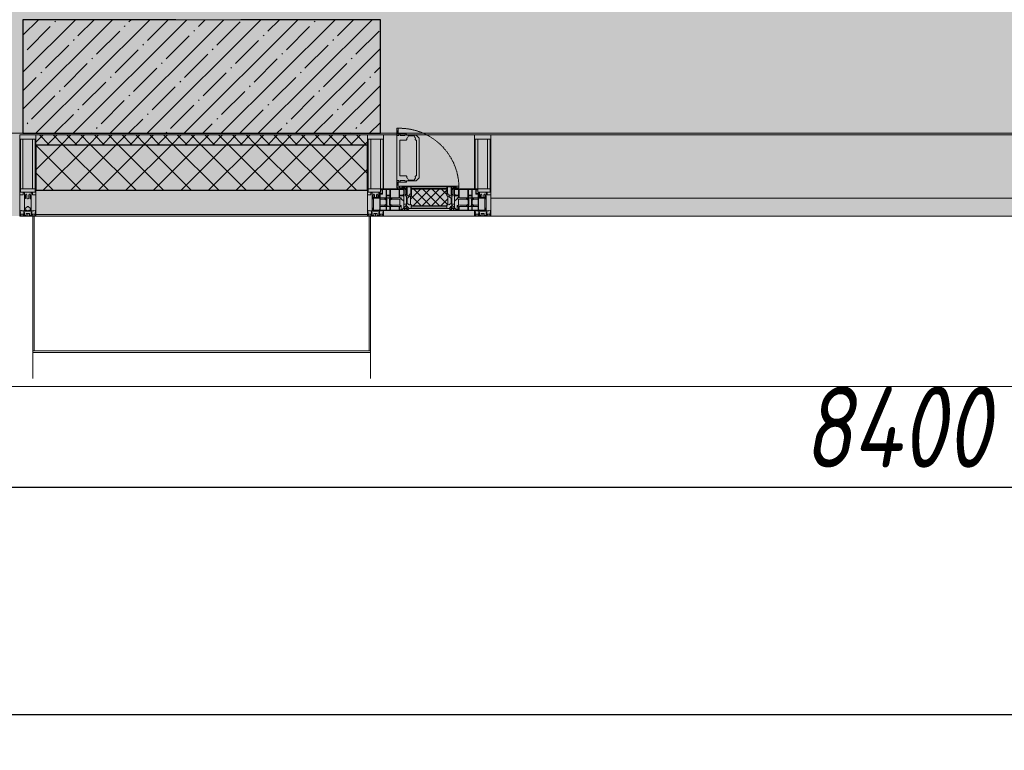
# Model space of a CAD drawing. Header units: millimetres. Extents: x -26894274 to 19789193, y -86687 to 22351.
# Tile 75 of 256: x 54218 to 57248, y -51379 to -49129. Entities that reach past the tile are written whole.
import ezdxf

# ---------------------------------------------------------------- set-up
doc = ezdxf.new("R2010")
doc.units = ezdxf.units.MM
doc.linetypes.add('-D1-02х01', pattern=[3, 2, -1])
doc.layers.get('Defpoints').update_dxf_attribs({"color": 31})
for name, color, linetype, lineweight in [('_0', 7, 'Continuous', 13), ('A-200-M_WALL', 7, 'Continuous', 5), ('A-200-M_WALL_PAT', 7, 'Continuous', 5), ('A-214-M_CURT_WALL', 7, 'Continuous', 5), ('A-215-M_CURT_PANEL', 7, 'Continuous', 5), ('A-230-M_FLOOR', 7, 'Continuous', 5), ('A-280-M_COLUMN', 7, 'Continuous', 5), ('A-314-M_WINDOW', 7, 'Continuous', 5), ('S-280-M_COLUMN', 7, 'Continuous', 5), ('Z-060-M_DETAIL', 7, 'Continuous', 5), ('Ограждение', 7, 'Continuous', 5), ('Оси', 7, 'Continuous', 5), ('Поручни', 7, 'Continuous', 5)]:
    doc.layers.add(name, color=color, linetype=linetype, lineweight=lineweight)
doc.styles.add('fl_iso paper', font='isocpeur.ttf', dxfattribs={"width": 0.8, "oblique": 10})
doc.dimstyles.new('In tre 1_100', dxfattribs={"dimscale": 100, "dimtxt": 2.5, "dimasz": 2, "dimexe": 1, "dimexo": 0.7, "dimgap": 0.6, "dimtad": 1, "dimdec": 0, "dimrnd": 5, "dimzin": 0, "dimdsep": 46, "dimtxsty": 'fl_iso paper', "dimblk": 'ARCHTICK', "dimcen": 0, "dimdle": 1, "dimadec": 0, "dimazin": 0, "dimtfac": 1, "dimtdec": 0, "dimtofl": 0, "dimtmove": 1, "dimatfit": 3, "dimldrblk": 'DOT', "dimfxl": 40, "dimtfillclr": 256, "dimtolj": 1, "dimtzin": 0, "dimarcsym": 1})

# ---------------------------------------------------------------- blocks, each defined once
blk = doc.blocks.new('_ArchTick')
at = {"color": 0, "linetype": 'ByBlock', "lineweight": 9, "const_width": 0.15}
blk.add_lwpolyline([(-0.5, -0.5), (0.5, 0.5)], dxfattribs=at)
blk = doc.blocks.new('*D281')
at = {"layer": 'Defpoints', "color": 0, "transparency": 16777216}
for p in [(73118, -51162.7), (17582.2, -51268.8), (73118, -51268.8)]:
    blk.add_point(p, dxfattribs=at)
at = {"layer": 'Оси', "color": 0, "lineweight": -2, "transparency": 16777216}
for p, q in [((17582.2, -51198.8), (17582.2, -51168.8)), ((73118, -51232.7), (73118, -51368.8)), ((17482.2, -51268.8), (73218, -51268.8))]:
    blk.add_line(p, q, dxfattribs=at)
at = {"layer": 'Оси', "color": 0, "lineweight": -2, "transparency": 16777216, "xscale": 200, "yscale": 200, "zscale": 200, "rotation": 180}
blk.add_blockref('_ArchTick', (17582.2, -51268.8), dxfattribs=at)
at = {"layer": 'Оси', "color": 0, "lineweight": -2, "transparency": 16777216, "xscale": 200, "yscale": 200, "zscale": 200}
blk.add_blockref('_ArchTick', (73118, -51268.8), dxfattribs=at)
at = {"layer": 'Оси', "color": 0, "transparency": 16777216, "insert": (45350.1, -51083.8), "char_height": 250, "attachment_point": 5, "style": 'fl_iso paper'}
blk.add_mtext('\\A1;55535', dxfattribs=at)
blk = doc.blocks.new('_DOT')
at = {"color": 0, "linetype": 'ByBlock'}
blk.add_line((-0.5, 0), (-1, 0), dxfattribs=at)
at = {"color": 0, "linetype": 'ByBlock', "const_width": 0.5}
blk.add_lwpolyline([(-0.25, 0, 1), (0.25, 0, 1)], format="xyb", close=True, dxfattribs=at)
blk = doc.blocks.new('*D285')
at = {"layer": 'Defpoints', "color": 0, "transparency": 16777216}
for p in [(61118, -50568.8), (52718, -51268.8), (61118, -51268.8)]:
    blk.add_point(p, dxfattribs=at)
at = {"layer": 'Оси', "color": 0, "lineweight": -2, "transparency": 16777216}
for p, q in [((52718, -51198.8), (52718, -50468.8)), ((61118, -51198.8), (61118, -50468.8)), ((52618, -50568.8), (61218, -50568.8))]:
    blk.add_line(p, q, dxfattribs=at)
at = {"layer": 'Оси', "color": 0, "lineweight": -2, "transparency": 16777216, "xscale": 200, "yscale": 200, "zscale": 200, "rotation": 180}
blk.add_blockref('_ArchTick', (52718, -50568.8), dxfattribs=at)
at = {"layer": 'Оси', "color": 0, "lineweight": -2, "transparency": 16777216, "xscale": 200, "yscale": 200, "zscale": 200}
blk.add_blockref('_ArchTick', (61118, -50568.8), dxfattribs=at)
at = {"layer": 'Оси', "color": 0, "transparency": 16777216, "insert": (56918, -50383.8), "char_height": 250, "attachment_point": 5, "style": 'fl_iso paper'}
blk.add_mtext('\\A1;8400', dxfattribs=at)
blk = doc.blocks.new('Rectangular Mullion - 50Wx250H-2623690-50_AS_Plan_09')
at = {"layer": 'Z-060-M_DETAIL'}
for p, q in [((-25, 65.2), (-25, 250)), ((-25, 250), (0, 250)), ((25, 250), (0, 250)), ((25, 65.2), (25, 250)), ((-23, 237.3), (0, 237.3)), ((-23, 237.3), (-23, 73.6)), ((-14.9, 84), (-14.9, 237.3)), ((23, 237.3), (0, 237.3)), ((14.9, 84), (14.9, 237.3)), ((23, 237.3), (23, 73.6)), ((-14, 65.2), (-25, 65.2)), ((0, 84), (-23, 84)), ((-0.5, 73.6), (-23, 73.6)), ((-14, 71.3), (-14, 65.2)), ((-10, 71.3), (-14, 71.3)), ((-10, 53), (-10, 71.3)), ((-7, 65.2), (-5.9, 67.3)), ((-7, 65.2), (-7, 54.7)), ((-4.1, 67.3), (-5.9, 67.3)), ((-4.1, 67.3), (-2.9, 65.1)), ((-2.9, 65.1), (-2.9, 54.6)), ((0, 84), (23, 84)), ((0.5, 73.6), (23, 73.6)), ((4.1, 67.3), (2.9, 65.1)), ((2.9, 65.1), (2.9, 54.6)), ((4.1, 67.3), (5.9, 67.3)), ((7, 65.2), (5.9, 67.3)), ((7, 65.2), (7, 54.7)), ((10, 71.3), (14, 71.3)), ((10, 53), (10, 71.3)), ((14, 71.3), (14, 65.2)), ((14, 65.2), (25, 65.2)), ((-8.7, 53), (-10, 53)), ((-10, 53), (-10, 17)), ((-8.7, 53), (-7, 54.7)), ((-1.3, 53), (-2.9, 54.6)), ((0, 53), (-1.3, 53)), ((0, 53), (1.3, 53)), ((1.3, 53), (2.9, 54.6)), ((8.7, 53), (7, 54.7)), ((8.7, 53), (10, 53)), ((10, 53), (10, 17)), ((-23.8, 14.6), (-25, 14.2)), ((-25, 0), (-25, 14.2)), ((-22.3, 17), (-23.8, 17)), ((-23.8, 17), (-23.8, 14.6)), ((-22.5, 10.6), (-23.8, 14.6)), ((-22.5, 10.6), (-23.7, 9.9)), ((-23.7, 1.3), (-23.7, 9.9)), ((-23.7, 1.3), (-11.8, 1.3)), ((-23.2, 10.2), (-22.5, 8)), ((-22.5, 8), (-22.5, 4.5)), ((-21.3, 4.5), (-22.5, 4.5)), ((-22.3, 17), (-22.3, 16)), ((-22.3, 16), (-21.3, 16)), ((-19, 17.6), (-21.3, 16)), ((-21.3, 4.5), (-21.3, 6.5)), ((-21.3, 6.5), (-14.2, 6.5)), ((-18.4, 16.6), (-19, 17.6)), ((-7.4, 16.6), (-18.4, 16.6)), ((-14.2, 6.5), (-14.2, 4.5)), ((-13.2, 4.5), (-14.2, 4.5)), ((-13.2, 4.5), (-12.2, 7.2)), ((-12.7, 7.6), (-11.3, 11.4)), ((-12.7, 7.6), (-11.8, 6.9)), ((-12.2, 9), (-12.2, 14.8)), ((-12.2, 14.8), (0, 14.8)), ((-11.8, 1.3), (-11.8, 6.9)), ((-10.5, 11.2), (-11.3, 11.4)), ((-10.5, 1.5), (-10.5, 11.2)), ((-4.8, 1.5), (-10.5, 1.5)), ((-10, 17), (-7.5, 17)), ((-8.5, 23), (-1.5, 30)), ((-8.5, 18.5), (-8.5, 23)), ((-7.5, 18.5), (-8.5, 18.5)), ((-7.5, 17), (-7.5, 18.5)), ((-7.4, 18), (-7.4, 16.6)), ((-2.6, 18), (-7.4, 18)), ((0, 8), (-4.8, 8)), ((-4.8, 1.5), (-4.8, 8)), ((-2.6, 18), (-2.6, 16.8)), ((-2.6, 16.8), (0, 16.8)), ((-1.5, 30), (0, 30)), ((1.5, 30), (0, 30)), ((2.6, 16.8), (0, 16.8)), ((0, 14.8), (0, 16.8)), ((0, 14.8), (0, 16.8)), ((12.2, 14.8), (0, 14.8)), ((0, 0), (0, 8)), ((0, 8), (4.8, 8)), ((0, 0), (0, 8)), ((8.5, 23), (1.5, 30)), ((2.6, 18), (2.6, 16.8)), ((2.6, 18), (7.4, 18)), ((4.8, 1.5), (4.8, 8)), ((4.8, 1.5), (10.5, 1.5)), ((7.4, 18), (7.4, 16.6)), ((7.4, 16.6), (18.4, 16.6)), ((7.5, 18.5), (8.5, 18.5)), ((7.5, 17), (7.5, 18.5)), ((10, 17), (7.5, 17)), ((8.5, 18.5), (8.5, 23)), ((10.5, 11.2), (11.3, 11.4)), ((10.5, 1.5), (10.5, 11.2)), ((12.7, 7.6), (11.3, 11.4)), ((12.7, 7.6), (11.8, 6.9)), ((11.8, 1.3), (11.8, 6.9)), ((23.7, 1.3), (11.8, 1.3)), ((12.2, 9), (12.2, 14.8)), ((13.2, 4.5), (12.2, 7.2)), ((13.2, 4.5), (14.2, 4.5)), ((21.3, 6.5), (14.2, 6.5)), ((14.2, 6.5), (14.2, 4.5)), ((18.4, 16.6), (19, 17.6)), ((19, 17.6), (21.3, 16)), ((22.3, 16), (21.3, 16)), ((21.3, 4.5), (21.3, 6.5)), ((21.3, 4.5), (22.5, 4.5)), ((22.3, 17), (22.3, 16)), ((22.3, 17), (23.8, 17)), ((22.5, 10.6), (23.8, 14.6)), ((22.5, 10.6), (23.7, 9.9)), ((23.2, 10.2), (22.5, 8)), ((22.5, 8), (22.5, 4.5)), ((23.7, 1.3), (23.7, 9.9)), ((23.8, 17), (23.8, 14.6)), ((23.8, 14.6), (25, 14.2)), ((25, 0), (25, 14.2)), ((-25, 0), (0, 0)), ((25, 0), (0, 0))]:
    blk.add_line(p, q, dxfattribs=at)
for centre, start, end in [((-0.5, 73.1), 360, 90), ((0.5, 73.1), 90, 180)]:
    blk.add_arc(centre, 0.5, start, end, dxfattribs=at)
blk = doc.blocks.new('Rectangular Mullion - R_StandardFrame_50Wx250H-3812575-50_AS_Plan_09')
at = {"layer": 'A-214-M_CURT_WALL', "lineweight": 9}
for p, q in [((-50, -250), (-50, 0)), ((-50, 0), (0, 0)), ((0, 0), (0, -250)), ((0, -250), (-50, -250))]:
    blk.add_line(p, q, dxfattribs=at)
blk = doc.blocks.new('System Panel - A_PAN_Glass-3811965-50_AS_Plan_09')
at = {"layer": 'A-215-M_CURT_PANEL'}
for p, q in [((825, 55), (-825, 55)), ((-825, 55), (-825, 0)), ((825, 0), (825, 55)), ((-825, 0), (825, 0))]:
    blk.add_line(p, q, dxfattribs=at)
blk = doc.blocks.new('Rectangular Mullion - R_StandardFrame_50Wx250H-3725449-50_AS_Plan_09')
at = {"layer": 'A-214-M_CURT_WALL'}
blk.add_line((33540, -505), (31890, -505), dxfattribs=at)
blk = doc.blocks.new('A_PAN_Створка - 383мм-V54-50_AS_Plan_09')
at = {"layer": 'A-215-M_CURT_PANEL'}
h = blk.add_hatch(dxfattribs=at)
h.set_pattern_fill('FP_38', color=256, style=0, pattern_type=2)
h.set_pattern_definition([(225, (19300, -754.981), (14.142136, -14.142136), []), (315, (19300, -754.981), (14.142136, 14.142136), [])])
h.paths.add_polyline_path([(-54.5, -31.8), (-54.9, -34.1), (-57.2, -36.4), (-57.2, -60.8), (-54.6, -63.4), (-53.6, -82.7), (54.6, -81.8), (54.6, -63.4), (57.2, -60.8), (57.2, -36.4), (54.9, -34.1), (54.5, -31.8)])
at = {"layer": 'A-314-M_WINDOW'}
for p, q in [((-67.9, -17), (-171, -17)), ((-171, -17), (-171, -57)), ((-171, -18.5), (-153.5, -18.5)), ((-153.5, -18.5), (-152, -20)), ((-152, -20), (-152, -73.5)), ((-150.5, -17), (-150.5, -29.4)), ((-132.4, -18.6), (-150.5, -18.6)), ((-150.5, -29.4), (-132.4, -29.4)), ((-132.4, -29.4), (-132.4, -18.6)), ((-131, -18.2), (-131, -29.5)), ((-120.8, -18.2), (-131, -18.2)), ((-131, -29.5), (-120.8, -29.5)), ((-120.8, -18.2), (-120.8, -29.5)), ((-119.3, -18.6), (-92.5, -18.6)), ((-119.3, -29.4), (-119.3, -18.6)), ((-92.5, -29.4), (-119.3, -29.4)), ((-92.5, -18.6), (-92.5, -29.4)), ((-90.8, -18.5), (-90.8, -29.4)), ((-87.3, -18.5), (-90.8, -18.5)), ((-90.8, -29.4), (-85.9, -29.4)), ((-87.3, -20.4), (-87.3, -18.5)), ((-87.3, -20.4), (-87.3, -21.9)), ((-84.8, -20.4), (-87.3, -20.4)), ((-87.3, -21.9), (-85.9, -21.9)), ((-85.9, -18.2), (-85.9, -20.4)), ((-75.9, -18.2), (-85.9, -18.2)), ((-85.9, -21.9), (-85.9, -29.4)), ((-85.9, -29.4), (-85.9, -32.5)), ((-83.4, -20.4), (-84.8, -20.4)), ((-70, -33.8), (-83.4, -20.4)), ((-78, -84), (-78, -23.5)), ((-78, -23.5), (-67.9, -23.5)), ((-75.9, -21.5), (-75.9, -18.2)), ((-75.9, -21.5), (-75.9, -23.5)), ((-74.9, -21.5), (-75.9, -21.5)), ((-75.9, -23.5), (-73, -23.5)), ((-74.9, -17.9), (-74.9, -21.5)), ((-68.9, -17.9), (-74.9, -17.9)), ((-67.2, -29.3), (-73, -23.5)), ((-61.4, -23.5), (-70, -32.1)), ((-68.9, -21.5), (-68.9, -17.9)), ((-67.9, -21.5), (-68.9, -21.5)), ((67.9, -17), (-67.9, -17)), ((-61.4, -23.5), (-67.9, -17)), ((-67.9, -17), (-67.9, -23.5)), ((-67.9, -17), (67.9, -17)), ((-67.9, -21.5), (-67.9, -23.5)), ((-67.9, -23.5), (-64.6, -26.8)), ((-67.9, -23.5), (-64.6, -26.8)), ((-64.6, -26.8), (-67.2, -29.3)), ((-64.6, -26.8), (-61.4, -23.5)), ((61.4, -23.5), (-61.4, -23.5)), ((67.9, -17), (61.4, -23.5)), ((70, -32.1), (61.4, -23.5)), ((61.4, -23.5), (64.6, -26.8)), ((67.9, -23.5), (64.6, -26.8)), ((64.6, -26.8), (67.9, -23.5)), ((64.6, -26.8), (67.2, -29.3)), ((67.2, -29.3), (73, -23.5)), ((67.9, -23.5), (67.9, -17)), ((171, -17), (67.9, -17)), ((67.9, -21.5), (67.9, -23.5)), ((67.9, -21.5), (68.9, -21.5)), ((67.9, -23.5), (78, -23.5)), ((68.9, -17.9), (74.9, -17.9)), ((68.9, -21.5), (68.9, -17.9)), ((70, -33.8), (83.4, -20.4)), ((75.9, -23.5), (73, -23.5)), ((74.9, -17.9), (74.9, -21.5)), ((74.9, -21.5), (75.9, -21.5)), ((75.9, -18.2), (85.9, -18.2)), ((75.9, -21.5), (75.9, -18.2)), ((75.9, -21.5), (75.9, -23.5)), ((78, -23.5), (78, -84)), ((83.4, -20.4), (84.8, -20.4)), ((84.8, -20.4), (87.3, -20.4)), ((85.9, -18.2), (85.9, -20.4)), ((85.9, -21.9), (85.9, -29.4)), ((87.3, -21.9), (85.9, -21.9)), ((85.9, -29.4), (85.9, -32.5)), ((90.8, -29.4), (85.9, -29.4)), ((87.3, -18.5), (90.8, -18.5)), ((87.3, -20.4), (87.3, -18.5)), ((87.3, -20.4), (87.3, -21.9)), ((90.8, -18.5), (90.8, -29.4)), ((92.5, -18.6), (92.5, -29.4)), ((119.3, -18.6), (92.5, -18.6)), ((92.5, -29.4), (119.3, -29.4)), ((119.3, -29.4), (119.3, -18.6)), ((120.8, -18.2), (120.8, -29.5)), ((120.8, -18.2), (131, -18.2)), ((131, -29.5), (120.8, -29.5)), ((131, -18.2), (131, -29.5)), ((132.4, -18.6), (150.5, -18.6)), ((132.4, -29.4), (132.4, -18.6)), ((150.5, -29.4), (132.4, -29.4)), ((150.5, -17), (150.5, -29.4)), ((153.5, -18.5), (152, -20)), ((152, -20), (152, -73.5)), ((171, -18.5), (153.5, -18.5)), ((171, -57), (171, -17)), ((-171, -55.5), (-152, -55.5)), ((-171, -57), (-156, -57)), ((-153, -60), (-153, -73.5)), ((-150.5, -33.6), (-150.5, -68)), ((-136.3, -33.6), (-150.5, -33.6)), ((-136.4, -52.4), (-150.5, -52.4)), ((-150.5, -56.6), (-132.4, -56.6)), ((-137.2, -31), (-135.8, -35)), ((-132.5, -31), (-137.2, -31)), ((-137.2, -54.8), (-135.8, -50.8)), ((-132.5, -54.8), (-137.2, -54.8)), ((-132.1, -36.8), (-135.8, -35)), ((-132.1, -49), (-135.8, -50.8)), ((-132.5, -31.9), (-133.4, -33.7)), ((-133.4, -33.7), (-130.1, -35.3)), ((-133.4, -52), (-130.1, -50.4)), ((-132.5, -53.8), (-133.4, -52)), ((-132.5, -31.9), (-132.5, -31)), ((-132.5, -53.8), (-132.5, -54.8)), ((-132.4, -56.6), (-132.4, -82.5)), ((-132.1, -49), (-132.1, -36.8)), ((-131, -30.9), (-131, -33)), ((-120.8, -30.9), (-131, -30.9)), ((-129.4, -34.6), (-131, -33)), ((-129.4, -51.1), (-131, -52.7)), ((-131, -55.1), (-131, -52.7)), ((-120.8, -55.1), (-131, -55.1)), ((-131, -56.5), (-131, -62.6)), ((-131, -56.5), (-120.8, -56.5)), ((-130.1, -35.3), (-129.4, -34.6)), ((-130.1, -35.3), (-130.1, -50.4)), ((-130.1, -50.4), (-129.4, -51.1)), ((-122.4, -34.6), (-120.8, -33)), ((-121.7, -35.3), (-122.4, -34.6)), ((-121.7, -50.4), (-122.4, -51.1)), ((-122.4, -51.1), (-120.8, -52.7)), ((-118.4, -33.7), (-121.7, -35.3)), ((-121.7, -35.3), (-121.7, -50.4)), ((-118.4, -52), (-121.7, -50.4)), ((-120.8, -30.9), (-120.8, -33)), ((-120.8, -55.1), (-120.8, -52.7)), ((-120.8, -56.5), (-120.8, -62.6)), ((-119.7, -36.8), (-115.9, -35)), ((-119.7, -49), (-119.7, -36.8)), ((-119.7, -49), (-115.9, -50.8)), ((-119.3, -31), (-114.6, -31)), ((-119.3, -31.9), (-119.3, -31)), ((-119.3, -31.9), (-118.4, -33.7)), ((-119.3, -53.8), (-118.4, -52)), ((-119.3, -53.8), (-119.3, -54.8)), ((-119.3, -54.8), (-114.6, -54.8)), ((-119.3, -56.6), (-119.3, -82.5)), ((-92.5, -56.6), (-119.3, -56.6)), ((-114.6, -31), (-115.9, -35)), ((-114.6, -54.8), (-115.9, -50.8)), ((-94.1, -33.5), (-115.4, -33.5)), ((-94.1, -52.5), (-115.3, -52.5)), ((-89.9, -35.1), (-94.1, -33.5)), ((-89.9, -50.9), (-94.1, -52.5)), ((-92.5, -56.6), (-92.5, -82.5)), ((-90.8, -56.6), (-85.9, -56.6)), ((-90.8, -62.7), (-90.8, -56.6)), ((-89.9, -32.5), (-89.9, -35.1)), ((-85.9, -32.5), (-89.9, -32.5)), ((-89.9, -35.1), (-89.9, -50.9)), ((-89.9, -52.2), (-89.9, -50.9)), ((-89.9, -52.2), (-88.6, -53.5)), ((-85.9, -53.5), (-88.6, -53.5)), ((-85.9, -53.5), (-78, -45.6)), ((-85.9, -56.6), (-85.9, -53.5)), ((-78, -36.8), (-70, -36.8)), ((-78, -45.6), (-78, -36.8)), ((-70, -32.1), (-70, -62.5)), ((-70, -36.8), (-70, -33.8)), ((70, -62.5), (70, -32.1)), ((70, -36.8), (70, -33.8)), ((78, -36.8), (70, -36.8)), ((78, -45.6), (78, -36.8)), ((85.9, -53.5), (78, -45.6)), ((85.9, -32.5), (89.9, -32.5)), ((85.9, -53.5), (88.6, -53.5)), ((85.9, -56.6), (85.9, -53.5)), ((90.8, -56.6), (85.9, -56.6)), ((89.9, -52.2), (88.6, -53.5)), ((89.9, -32.5), (89.9, -35.1)), ((89.9, -35.1), (94.1, -33.5)), ((89.9, -35.1), (89.9, -50.9)), ((89.9, -50.9), (94.1, -52.5)), ((89.9, -52.2), (89.9, -50.9)), ((90.8, -62.7), (90.8, -56.6)), ((92.5, -56.6), (119.3, -56.6)), ((92.5, -56.6), (92.5, -82.5)), ((94.1, -33.5), (115.4, -33.5)), ((94.1, -52.5), (115.3, -52.5)), ((114.6, -31), (115.9, -35)), ((119.3, -31), (114.6, -31)), ((114.6, -54.8), (115.9, -50.8)), ((119.3, -54.8), (114.6, -54.8)), ((119.7, -36.8), (115.9, -35)), ((119.7, -49), (115.9, -50.8)), ((119.3, -31.9), (118.4, -33.7)), ((118.4, -33.7), (121.7, -35.3)), ((118.4, -52), (121.7, -50.4)), ((119.3, -53.8), (118.4, -52)), ((119.3, -31.9), (119.3, -31)), ((119.3, -53.8), (119.3, -54.8)), ((119.3, -56.6), (119.3, -82.5)), ((119.7, -49), (119.7, -36.8)), ((120.8, -30.9), (120.8, -33)), ((120.8, -30.9), (131, -30.9)), ((122.4, -34.6), (120.8, -33)), ((122.4, -51.1), (120.8, -52.7)), ((120.8, -55.1), (120.8, -52.7)), ((120.8, -55.1), (131, -55.1)), ((120.8, -56.5), (120.8, -62.6)), ((131, -56.5), (120.8, -56.5)), ((121.7, -35.3), (122.4, -34.6)), ((121.7, -35.3), (121.7, -50.4)), ((121.7, -50.4), (122.4, -51.1)), ((129.4, -34.6), (131, -33)), ((130.1, -35.3), (129.4, -34.6)), ((130.1, -50.4), (129.4, -51.1)), ((129.4, -51.1), (131, -52.7)), ((133.4, -33.7), (130.1, -35.3)), ((130.1, -35.3), (130.1, -50.4)), ((133.4, -52), (130.1, -50.4)), ((131, -30.9), (131, -33)), ((131, -55.1), (131, -52.7)), ((131, -56.5), (131, -62.6)), ((132.1, -36.8), (135.8, -35)), ((132.1, -49), (132.1, -36.8)), ((132.1, -49), (135.8, -50.8)), ((150.5, -56.6), (132.4, -56.6)), ((132.4, -56.6), (132.4, -82.5)), ((132.5, -31), (137.2, -31)), ((132.5, -31.9), (132.5, -31)), ((132.5, -31.9), (133.4, -33.7)), ((132.5, -53.8), (133.4, -52)), ((132.5, -53.8), (132.5, -54.8)), ((132.5, -54.8), (137.2, -54.8)), ((137.2, -31), (135.8, -35)), ((137.2, -54.8), (135.8, -50.8)), ((136.3, -33.6), (150.5, -33.6)), ((136.4, -52.4), (150.5, -52.4)), ((150.5, -33.6), (150.5, -68)), ((171, -55.5), (152, -55.5)), ((153, -73.5), (153, -60)), ((156, -57), (171, -57)), ((-153, -73.5), (-150, -73.5)), ((-150.5, -68), (-143.5, -68)), ((-150.5, -69.5), (-150.5, -73.5)), ((-145, -69.5), (-150.5, -69.5)), ((-150, -73.5), (-150, -84)), ((-150, -84), (-78, -84)), ((-148.5, -81), (-148.5, -82.5)), ((-143.5, -81), (-148.5, -81)), ((-148.5, -82.5), (-132.4, -82.5)), ((-145, -69.5), (-145, -79.5)), ((-143.5, -68), (-143.5, -81)), ((-120.8, -62.6), (-131, -62.6)), ((-131, -64.6), (-120.8, -64.6)), ((-131, -82.5), (-131, -64.6)), ((-131, -82.5), (-120.8, -82.5)), ((-120.8, -82.5), (-120.8, -64.6)), ((-119.3, -82.5), (-92.5, -82.5)), ((-73.9, -87.5), (-91.5, -87.5)), ((-91.5, -87.5), (-91.5, -92)), ((-80.4, -62.7), (-90.8, -62.7)), ((-90.8, -64.6), (-90.8, -82.5)), ((-80.1, -64.6), (-90.8, -64.6)), ((-90.8, -82.5), (-79.5, -82.5)), ((-78, -84), (-85, -84)), ((-85, -84), (-85, -87.5)), ((-85, -87.5), (-78, -87.5)), ((-80.4, -61.1), (-80.4, -62.7)), ((-78, -61.1), (-80.4, -61.1)), ((-80.1, -66.1), (-80.1, -64.6)), ((-78, -66.1), (-80.1, -66.1)), ((-79.5, -80.6), (-78, -80.6)), ((-79.5, -82.5), (-79.5, -80.6)), ((-78, -66.1), (-78, -61.1)), ((-78, -87.5), (-78, -84)), ((-78, -84), (-73.9, -84)), ((-70, -62.5), (-73.9, -62.5)), ((-73.9, -62.5), (-73.9, -87.5)), ((73.9, -62.5), (70, -62.5)), ((73.9, -87.5), (73.9, -62.5)), ((73.9, -84), (78, -84)), ((91.5, -87.5), (73.9, -87.5)), ((78, -61.1), (80.4, -61.1)), ((78, -66.1), (78, -61.1)), ((78, -66.1), (80.1, -66.1)), ((79.5, -80.6), (78, -80.6)), ((78, -87.5), (78, -84)), ((78, -84), (85, -84)), ((78, -84), (150, -84)), ((85, -87.5), (78, -87.5)), ((79.5, -82.5), (79.5, -80.6)), ((90.8, -82.5), (79.5, -82.5)), ((80.1, -64.6), (90.8, -64.6)), ((80.1, -66.1), (80.1, -64.6)), ((80.4, -61.1), (80.4, -62.7)), ((80.4, -62.7), (90.8, -62.7)), ((85, -84), (85, -87.5)), ((90.8, -64.6), (90.8, -82.5)), ((91.5, -92), (91.5, -87.5)), ((119.3, -82.5), (92.5, -82.5)), ((120.8, -62.6), (131, -62.6)), ((120.8, -82.5), (120.8, -64.6)), ((131, -64.6), (120.8, -64.6)), ((131, -82.5), (120.8, -82.5)), ((131, -82.5), (131, -64.6)), ((148.5, -82.5), (132.4, -82.5)), ((143.5, -68), (143.5, -81)), ((150.5, -68), (143.5, -68)), ((143.5, -81), (148.5, -81)), ((145, -69.5), (150.5, -69.5)), ((145, -69.5), (145, -79.5)), ((148.5, -81), (148.5, -82.5)), ((150, -84), (150, -73.5)), ((150, -73.5), (153, -73.5)), ((150.5, -69.5), (150.5, -73.5)), ((-91.5, -92), (91.5, -92))]:
    blk.add_line(p, q, dxfattribs=at)
for centre, start, end in [((-156, -60), 0, 90), ((156, -60), 90, 180)]:
    blk.add_arc(centre, 3, start, end, dxfattribs=at)
at = {"layer": 'A-314-M_WINDOW', "linetype": '-D1-02х01'}
blk.add_arc((91.4, -87.5), 183, 181.4091, 271.1445, dxfattribs=at)
at = {"layer": 'Z-060-M_DETAIL'}
for p, q in [((-70, -32.1), (-61.4, -23.5)), ((61.4, -23.5), (-61.4, -23.5)), ((-54.9, -25.8), (-53.9, -24.8)), ((-54.9, -29.5), (-54.9, -25.8)), ((-53.9, -30.5), (-54.9, -29.5)), ((-53.9, -24.8), (53.9, -24.8)), ((54.9, -25.8), (53.9, -24.8)), ((53.9, -30.5), (54.9, -29.5)), ((54.9, -29.5), (54.9, -25.8)), ((70, -32.1), (61.4, -23.5)), ((-70, -62.5), (-70, -32.1)), ((-67.8, -38.3), (-65.7, -37.4)), ((-67.8, -55.7), (-67.8, -38.3)), ((-66, -56.5), (-67.8, -55.7)), ((-66, -56.5), (-62, -59.1)), ((-65.7, -37.4), (-60.8, -34.7)), ((-62, -59.1), (-60.7, -61)), ((-60.8, -34.7), (-57.3, -35.9)), ((-55.2, -33.8), (-57.3, -35.9)), ((-54.9, -34.1), (-57.2, -36.4)), ((-57.2, -36.4), (-57.2, -60.8)), ((-55.2, -33.8), (-54.8, -31.5)), ((-54.5, -31.8), (-54.9, -34.1)), ((0, -31.5), (-54.8, -31.5)), ((54.5, -31.8), (-54.5, -31.8)), ((53.9, -30.5), (-53.9, -30.5)), ((0, -31.5), (54.8, -31.5)), ((54.9, -34.1), (54.5, -31.8)), ((55.2, -33.8), (54.8, -31.5)), ((57.2, -36.4), (54.9, -34.1)), ((55.2, -33.8), (57.3, -35.9)), ((57.2, -60.8), (57.2, -36.4)), ((60.8, -34.7), (57.3, -35.9)), ((62, -59.1), (60.7, -61)), ((65.7, -37.4), (60.8, -34.7)), ((66, -56.5), (62, -59.1)), ((67.8, -38.3), (65.7, -37.4)), ((66, -56.5), (67.8, -55.7)), ((67.8, -55.7), (67.8, -38.3)), ((70, -62.5), (70, -32.1)), ((-91.5, -87.5), (-73.9, -87.5)), ((-91.5, -92), (-91.5, -87.5)), ((-83.4, -90.3), (-83.4, -87.5)), ((-83.4, -90.3), (-69.4, -90.3)), ((-73.9, -62.5), (-70, -62.5)), ((-73.9, -87.5), (-73.9, -62.5)), ((-69.4, -66.5), (-73.9, -66.5)), ((-73.9, -81.5), (-69.4, -81.5)), ((-69.4, -85.5), (-73.9, -85.5)), ((-69.4, -81.5), (-69.4, -66.5)), ((-69.4, -90.3), (-69.4, -85.5)), ((-61.7, -62.5), (-67.9, -62.5)), ((-67.9, -62.5), (-67.9, -89.3)), ((-67.9, -89.3), (-66.9, -90.3)), ((-66.9, -90.3), (-57.4, -90.3)), ((-61.7, -64.9), (-61.7, -62.5)), ((-60.1, -67.7), (-61.7, -64.9)), ((-60.7, -61), (-57.4, -61)), ((-56.4, -67.7), (-60.1, -67.7)), ((-57.4, -61), (-54.9, -63.5)), ((-57.4, -90.3), (-56.4, -89.4)), ((-57.2, -60.8), (-54.6, -63.4)), ((-56.4, -89.4), (-56.4, -67.7)), ((-54.9, -63.5), (-54.9, -81.9)), ((-54.9, -81.9), (-53.8, -83)), ((-54.9, -85.6), (-53.9, -84.6)), ((-54.9, -89.3), (-54.9, -85.6)), ((-53.9, -90.3), (-54.9, -89.3)), ((-54.6, -63.4), (-54.6, -81.8)), ((-54.6, -81.8), (-53.6, -82.7)), ((-53.9, -84.6), (53.9, -84.6)), ((53.9, -90.3), (-53.9, -90.3)), ((53.8, -83), (-53.8, -83)), ((-53.6, -82.7), (53.6, -82.7)), ((53.6, -82.7), (54.6, -81.8)), ((54.9, -81.9), (53.8, -83)), ((54.9, -85.6), (53.9, -84.6)), ((53.9, -90.3), (54.9, -89.3)), ((54.6, -63.4), (57.2, -60.8)), ((54.6, -81.8), (54.6, -63.4)), ((57.4, -61), (54.9, -63.5)), ((54.9, -63.5), (54.9, -81.9)), ((54.9, -89.3), (54.9, -85.6)), ((56.4, -67.7), (60.1, -67.7)), ((56.4, -89.4), (56.4, -67.7)), ((57.4, -90.3), (56.4, -89.4)), ((60.7, -61), (57.4, -61)), ((66.9, -90.3), (57.4, -90.3)), ((60.1, -67.7), (61.7, -64.9)), ((61.7, -62.5), (67.9, -62.5)), ((61.7, -64.9), (61.7, -62.5)), ((67.9, -89.3), (66.9, -90.3)), ((67.9, -62.5), (67.9, -89.3)), ((69.4, -66.5), (73.9, -66.5)), ((69.4, -81.5), (69.4, -66.5)), ((73.9, -81.5), (69.4, -81.5)), ((69.4, -85.5), (73.9, -85.5)), ((69.4, -90.3), (69.4, -85.5)), ((83.4, -90.3), (69.4, -90.3)), ((73.9, -62.5), (70, -62.5)), ((73.9, -87.5), (73.9, -62.5)), ((91.5, -87.5), (73.9, -87.5)), ((83.4, -90.3), (83.4, -87.5)), ((91.5, -92), (91.5, -87.5)), ((-91.5, -92), (91.5, -92))]:
    blk.add_line(p, q, dxfattribs=at)
at = {"layer": 'Z-060-M_DETAIL', "color": 9, "true_color": 0xc8c8c8}
for p, q in [((95.1, -87.5), (95.1, -105.1)), ((99.6, -87.5), (95.1, -87.5)), ((99.6, -270.5), (99.6, -87.5)), ((39.7, -109), (31.1, -117.6)), ((31.1, -117.6), (31.1, -240.4)), ((70.1, -109), (39.7, -109)), ((45, -113.3), (42.3, -118.2)), ((42.3, -118.2), (43.5, -121.7)), ((45.9, -111.2), (45, -113.3)), ((63.3, -111.2), (45.9, -111.2)), ((64.1, -113), (63.3, -111.2)), ((64.1, -113), (66.7, -117)), ((66.7, -117), (68.6, -118.3)), ((68.6, -118.3), (68.6, -121.6)), ((70.1, -105.1), (70.1, -109)), ((95.1, -105.1), (70.1, -105.1)), ((74.1, -109.6), (74.1, -105.1)), ((89.1, -109.6), (74.1, -109.6)), ((89.1, -105.1), (89.1, -109.6)), ((93.1, -109.6), (93.1, -105.1)), ((97.9, -109.6), (93.1, -109.6)), ((97.9, -95.6), (95.1, -95.6)), ((97.9, -95.6), (97.9, -109.6)), ((41.4, -123.8), (39.1, -124.2)), ((39.1, -179), (39.1, -124.2)), ((41.4, -123.8), (43.5, -121.7)), ((68.6, -121.6), (71.1, -124.1)), ((71.1, -124.1), (89.5, -124.1)), ((89.5, -124.1), (90.6, -125.2)), ((90.6, -125.2), (90.6, -232.8)), ((39.1, -179), (39.1, -233.8)), ((39.7, -249), (31.1, -240.4)), ((41.4, -234.2), (39.1, -233.8)), ((41.4, -234.2), (43.5, -236.3)), ((42.3, -239.8), (43.5, -236.3)), ((45, -244.7), (42.3, -239.8)), ((64.1, -245), (66.7, -241)), ((66.7, -241), (68.6, -239.7)), ((68.6, -236.4), (71.1, -233.9)), ((68.6, -239.7), (68.6, -236.4)), ((71.1, -233.9), (89.5, -233.9)), ((89.5, -233.9), (90.6, -232.8)), ((70.1, -249), (39.7, -249)), ((45.9, -246.8), (45, -244.7)), ((63.3, -246.8), (45.9, -246.8)), ((64.1, -245), (63.3, -246.8)), ((70.1, -252.9), (70.1, -249)), ((95.1, -252.9), (70.1, -252.9)), ((74.1, -248.4), (74.1, -252.9)), ((89.1, -248.4), (74.1, -248.4)), ((89.1, -252.9), (89.1, -248.4)), ((93.1, -248.4), (93.1, -252.9)), ((97.9, -248.4), (93.1, -248.4)), ((95.1, -270.5), (95.1, -252.9)), ((97.9, -262.4), (95.1, -262.4)), ((99.6, -270.5), (95.1, -270.5)), ((97.9, -262.4), (97.9, -248.4))]:
    blk.add_line(p, q, dxfattribs=at)
blk = doc.blocks.new('Rectangular Mullion - R_StandardFrame_50Wx250H-V26-50_AS_Plan_09')
at = {"layer": 'A-214-M_CURT_WALL'}
for p, q in [((34660, -505), (34700.4, -505)), ((34729.9, -505), (34940, -505)), ((34660, -755), (34940, -755))]:
    blk.add_line(p, q, dxfattribs=at)
blk = doc.blocks.new('Rectangular Mullion - 50Wx250H-V27-50_AS_Plan_09')
at = {"layer": 'Z-060-M_DETAIL'}
for p, q in [((-25, 84), (-25, 250)), ((-25, 250), (0, 250)), ((25, 250), (0, 250)), ((25, 65.2), (25, 250)), ((-23, 237.3), (0, 237.3)), ((-23, 237.3), (-23, 84)), ((-14.9, 84), (-14.9, 237.3)), ((23, 237.3), (0, 237.3)), ((14.9, 84), (14.9, 237.3)), ((23, 237.3), (23, 73.6)), ((0, 84), (-15, 84)), ((-0.5, 73.6), (-15, 73.6)), ((-10, 71.3), (-12, 71.3)), ((-10, 57.4), (-10, 71.3)), ((-7, 65.2), (-5.9, 67.3)), ((-7, 65.2), (-7, 57)), ((-4.1, 67.3), (-5.9, 67.3)), ((-4.1, 67.3), (-2.9, 65.1)), ((-2.9, 65.1), (-2.9, 57)), ((0, 84), (23, 84)), ((0.5, 73.6), (23, 73.6)), ((4.1, 67.3), (2.9, 65.1)), ((2.9, 65.1), (2.9, 57)), ((4.1, 67.3), (5.9, 67.3)), ((7, 65.2), (5.9, 67.3)), ((7, 65.2), (7, 54.7)), ((10, 71.3), (14, 71.3)), ((10, 53), (10, 71.3)), ((14, 71.3), (14, 65.2)), ((14, 65.2), (25, 65.2)), ((8.7, 53), (7, 54.7)), ((8.7, 53), (10, 53)), ((10, 53), (10, 17)), ((-23.8, 14.6), (-25, 14.2)), ((-25, 0), (-25, 14.2)), ((-23.8, 17), (-23.8, 14.6)), ((-22.5, 10.6), (-23.8, 14.6)), ((-22.5, 10.6), (-23.7, 9.9)), ((-23.7, 1.3), (-23.7, 9.9)), ((-23.7, 1.3), (-11.8, 1.3)), ((-23.2, 10.2), (-22.5, 8)), ((-22.5, 8), (-22.5, 4.5)), ((-21.3, 4.5), (-22.5, 4.5)), ((-22.3, 17), (-22.3, 16)), ((-22.3, 16), (-21.3, 16)), ((-19.9, 17), (-21.3, 16)), ((-21.3, 4.5), (-21.3, 6.5)), ((-21.3, 6.5), (-14.2, 6.5)), ((-7.4, 16.6), (-18.4, 16.6)), ((-14.2, 6.5), (-14.2, 4.5)), ((-13.2, 4.5), (-14.2, 4.5)), ((-13.2, 4.5), (-12.2, 7.2)), ((-12.7, 7.6), (-11.3, 11.4)), ((-12.7, 7.6), (-11.8, 6.9)), ((-12.2, 9), (-12.2, 14.8)), ((-12.2, 14.8), (0, 14.8)), ((-11.8, 1.3), (-11.8, 6.9)), ((-10.5, 11.2), (-11.3, 11.4)), ((-10.5, 1.5), (-10.5, 11.2)), ((-4.8, 1.5), (-10.5, 1.5)), ((0, 8), (-4.8, 8)), ((-4.8, 1.5), (-4.8, 8)), ((-2.6, 16.8), (0, 16.8)), ((2.6, 16.8), (0, 16.8)), ((0, 14.8), (0, 16.8)), ((0, 14.8), (0, 16.8)), ((12.2, 14.8), (0, 14.8)), ((0, 0), (0, 8)), ((0, 8), (4.8, 8)), ((0, 0), (0, 8)), ((4.8, 1.5), (4.8, 8)), ((4.8, 1.5), (10.5, 1.5)), ((8.5, 23), (6, 25.5)), ((6, 18), (7.4, 18)), ((7.4, 18), (7.4, 16.6)), ((7.4, 16.6), (18.4, 16.6)), ((7.5, 18.5), (8.5, 18.5)), ((7.5, 17), (7.5, 18.5)), ((10, 17), (7.5, 17)), ((8.5, 18.5), (8.5, 23)), ((10.5, 11.2), (11.3, 11.4)), ((10.5, 1.5), (10.5, 11.2)), ((12.7, 7.6), (11.3, 11.4)), ((12.7, 7.6), (11.8, 6.9)), ((11.8, 1.3), (11.8, 6.9)), ((23.7, 1.3), (11.8, 1.3)), ((12.2, 9), (12.2, 14.8)), ((13.2, 4.5), (12.2, 7.2)), ((13.2, 4.5), (14.2, 4.5)), ((21.3, 6.5), (14.2, 6.5)), ((14.2, 6.5), (14.2, 4.5)), ((18.4, 16.6), (19, 17.6)), ((19, 17.6), (21.3, 16)), ((22.3, 16), (21.3, 16)), ((21.3, 4.5), (21.3, 6.5)), ((21.3, 4.5), (22.5, 4.5)), ((22.3, 17), (22.3, 16)), ((22.3, 17), (23.8, 17)), ((22.5, 10.6), (23.8, 14.6)), ((22.5, 10.6), (23.7, 9.9)), ((23.2, 10.2), (22.5, 8)), ((22.5, 8), (22.5, 4.5)), ((23.7, 1.3), (23.7, 9.9)), ((23.8, 17), (23.8, 14.6)), ((23.8, 14.6), (25, 14.2)), ((25, 0), (25, 14.2)), ((-25, 0), (0, 0)), ((25, 0), (0, 0))]:
    blk.add_line(p, q, dxfattribs=at)
for centre, start, end in [((-0.5, 73.1), 360, 90), ((0.5, 73.1), 90, 180)]:
    blk.add_arc(centre, 0.5, start, end, dxfattribs=at)
blk = doc.blocks.new('Rectangular Mullion - R_StandardFrame_50Wx250H-3548423-50_AS_Plan_09')
at = {"layer": 'A-214-M_CURT_WALL', "lineweight": 9}
for p, q in [((-25, -17), (-25, 0)), ((-25, 0), (25, 0)), ((25, 0), (25, -250)), ((-25, -250), (-25, -84)), ((25, -250), (-25, -250))]:
    blk.add_line(p, q, dxfattribs=at)
blk = doc.blocks.new('Rectangular Mullion - 50Wx250H-V70-50_AS_Plan_09')
at = {"layer": 'Z-060-M_DETAIL'}
for p, q in [((-25, 65.2), (-25, 250)), ((-25, 250), (0, 250)), ((25, 250), (0, 250)), ((25, 84), (25, 250)), ((-23, 237.3), (0, 237.3)), ((-23, 237.3), (-23, 73.6)), ((-14.9, 84), (-14.9, 237.3)), ((23, 237.3), (0, 237.3)), ((14.9, 84), (14.9, 237.3)), ((23, 237.3), (23, 84)), ((-14, 65.2), (-25, 65.2)), ((0, 84), (-23, 84)), ((-0.5, 73.6), (-23, 73.6)), ((-14, 71.3), (-14, 65.2)), ((-10, 71.3), (-14, 71.3)), ((-10, 53), (-10, 71.3)), ((-7, 65.2), (-5.9, 67.3)), ((-7, 65.2), (-7, 54.7)), ((-4.1, 67.3), (-5.9, 67.3)), ((-4.1, 67.3), (-2.9, 65.1)), ((-2.9, 65.1), (-2.9, 57)), ((0, 84), (15, 84)), ((0.5, 73.6), (15, 73.6)), ((4.1, 67.3), (2.9, 65.1)), ((2.9, 65.1), (2.9, 57)), ((4.1, 67.3), (5.9, 67.3)), ((7, 65.2), (5.9, 67.3)), ((7, 65.2), (7, 57)), ((10, 71.3), (12, 71.3)), ((10, 57.4), (10, 71.3)), ((-8.7, 53), (-10, 53)), ((-10, 53), (-10, 17)), ((-8.7, 53), (-7, 54.7)), ((-23.8, 14.6), (-25, 14.2)), ((-25, 0), (-25, 14.2)), ((-22.3, 17), (-23.8, 17)), ((-23.8, 17), (-23.8, 14.6)), ((-22.5, 10.6), (-23.8, 14.6)), ((-22.5, 10.6), (-23.7, 9.9)), ((-23.7, 1.3), (-23.7, 9.9)), ((-23.7, 1.3), (-11.8, 1.3)), ((-23.2, 10.2), (-22.5, 8)), ((-22.5, 8), (-22.5, 4.5)), ((-21.3, 4.5), (-22.5, 4.5)), ((-22.3, 17), (-22.3, 16)), ((-22.3, 16), (-21.3, 16)), ((-19, 17.6), (-21.3, 16)), ((-21.3, 4.5), (-21.3, 6.5)), ((-21.3, 6.5), (-14.2, 6.5)), ((-18.4, 16.6), (-19, 17.6)), ((-7.4, 16.6), (-18.4, 16.6)), ((-14.2, 6.5), (-14.2, 4.5)), ((-13.2, 4.5), (-14.2, 4.5)), ((-13.2, 4.5), (-12.2, 7.2)), ((-12.7, 7.6), (-11.3, 11.4)), ((-12.7, 7.6), (-11.8, 6.9)), ((-12.2, 9), (-12.2, 14.8)), ((-12.2, 14.8), (0, 14.8)), ((-11.8, 1.3), (-11.8, 6.9)), ((-10.5, 11.2), (-11.3, 11.4)), ((-10.5, 1.5), (-10.5, 11.2)), ((-4.8, 1.5), (-10.5, 1.5)), ((-10, 17), (-7.5, 17)), ((-8.5, 23), (-6, 25.5)), ((-8.5, 18.5), (-8.5, 23)), ((-7.5, 18.5), (-8.5, 18.5)), ((-7.5, 17), (-7.5, 18.5)), ((-7.4, 18), (-7.4, 16.6)), ((-6, 18), (-7.4, 18)), ((0, 8), (-4.8, 8)), ((-4.8, 1.5), (-4.8, 8)), ((-2.6, 16.8), (0, 16.8)), ((2.6, 16.8), (0, 16.8)), ((0, 14.8), (0, 16.8)), ((0, 14.8), (0, 16.8)), ((12.2, 14.8), (0, 14.8)), ((0, 0), (0, 8)), ((0, 8), (4.8, 8)), ((0, 0), (0, 8)), ((4.8, 1.5), (4.8, 8)), ((4.8, 1.5), (10.5, 1.5)), ((7.4, 16.6), (18.4, 16.6)), ((10.5, 11.2), (11.3, 11.4)), ((10.5, 1.5), (10.5, 11.2)), ((12.7, 7.6), (11.3, 11.4)), ((12.7, 7.6), (11.8, 6.9)), ((11.8, 1.3), (11.8, 6.9)), ((23.7, 1.3), (11.8, 1.3)), ((12.2, 9), (12.2, 14.8)), ((13.2, 4.5), (12.2, 7.2)), ((13.2, 4.5), (14.2, 4.5)), ((21.3, 6.5), (14.2, 6.5)), ((14.2, 6.5), (14.2, 4.5)), ((19.9, 17), (21.3, 16)), ((22.3, 16), (21.3, 16)), ((21.3, 4.5), (21.3, 6.5)), ((21.3, 4.5), (22.5, 4.5)), ((22.3, 17), (22.3, 16)), ((22.5, 10.6), (23.8, 14.6)), ((22.5, 10.6), (23.7, 9.9)), ((23.2, 10.2), (22.5, 8)), ((22.5, 8), (22.5, 4.5)), ((23.7, 1.3), (23.7, 9.9)), ((23.8, 17), (23.8, 14.6)), ((23.8, 14.6), (25, 14.2)), ((25, 0), (25, 14.2)), ((-25, 0), (0, 0)), ((25, 0), (0, 0))]:
    blk.add_line(p, q, dxfattribs=at)
for centre, start, end in [((-0.5, 73.1), 360, 90), ((0.5, 73.1), 90, 180)]:
    blk.add_arc(centre, 0.5, start, end, dxfattribs=at)
blk = doc.blocks.new('Rectangular Mullion - R_StandardFrame_50Wx250H-3548768-50_AS_Plan_09')
at = {"layer": 'A-214-M_CURT_WALL', "lineweight": 9}
for p, q in [((0, 0), (-50, 0)), ((-50, 0), (-50, -17)), ((0, -250), (0, 0)), ((-50, -84), (-50, -250)), ((-50, -250), (0, -250))]:
    blk.add_line(p, q, dxfattribs=at)
blk = doc.blocks.new('Ограждение - Ограждение-5498517-50_AS_Plan_09')
at = {"layer": 'Поручни'}
blk.add_line((-55947.2, -1355), (1285, -1355), dxfattribs=at)
blk = doc.blocks.new('Ограждение - Ограждение-6093033-50_AS_Plan_09')
at = {"layer": 'Поручни'}
blk.add_line((-55947.2, -1355), (1285, -1355), dxfattribs=at)
blk = doc.blocks.new('RST_AR_KMN_R22_B1_FCD_rvt-1-50_AS_Plan_09')
at = {"layer": 'A-200-M_WALL_PAT'}
h = blk.add_hatch(dxfattribs=at)
h.set_pattern_fill('FP_4', color=256, style=0, pattern_type=2)
h.set_pattern_definition([(45, (0, 0), (-21.213203, 21.213203), []), (135, (0, 0), (-21.213203, -21.213203), [])])
h.paths.add_polyline_path([(19110, -535), (19110, -505), (18090, -505), (18090, -535), (18873.2, -535)])
h = blk.add_hatch(dxfattribs=at)
h.set_pattern_fill('FP_5', color=256, style=0, pattern_type=2)
h.set_pattern_definition([(45, (0, 0), (-42.4264, 42.4264), []), (135, (0, 0), (-42.4264, -42.4264), [])])
h.paths.add_polyline_path([(19110, -675), (19110, -535), (18090, -535), (18090, -675), (18873.2, -675)])
at = {"layer": 'A-200-M_WALL'}
for p, q in [((19110, -505), (18090, -505)), ((18090, -505), (18090, -535)), ((19110, -535), (19110, -505)), ((18090, -675), (18090, -750)), ((19110, -750), (19110, -675)), ((18090, -750), (18090, -755)), ((18090, -750), (19110, -750)), ((18090, -755), (19110, -755)), ((19110, -755), (19110, -750))]:
    blk.add_line(p, q, dxfattribs=at)
at = {"layer": 'A-200-M_WALL', "lineweight": 25}
for p, q in [((18090, -535), (18090, -675)), ((18090, -535), (19110, -535)), ((19110, -675), (19110, -535)), ((18090, -675), (19110, -675))]:
    blk.add_line(p, q, dxfattribs=at)
at = {"layer": 'A-280-M_COLUMN', "lineweight": 18}
for p, q in [((18080, -755), (18080, -1169.8)), ((18085, -755), (18080, -755)), ((18085, -1169.8), (18085, -755)), ((19115, -755), (19115, -1169.8)), ((19120, -755), (19115, -755)), ((19120, -1169.8), (19120, -755)), ((18080, -1169.8), (18085, -1169.8)), ((18080, -1169.8), (18080, -1174.9)), ((19120, -1169.8), (18080, -1169.8)), ((18080, -1174.9), (19120, -1174.9)), ((19115, -1169.8), (19120, -1169.8)), ((19120, -1174.9), (19120, -1169.8))]:
    blk.add_line(p, q, dxfattribs=at)
at = {"layer": 'A-280-M_COLUMN'}
for p, q in [((18080, -1255.5), (18080, -1174.9)), ((19120, -1174.9), (19120, -1255.5))]:
    blk.add_line(p, q, dxfattribs=at)
at = {"layer": 'A-214-M_CURT_WALL', "lineweight": 5}
for name, p in [('Rectangular Mullion - 50Wx250H-2623690-50_AS_Plan_09', (18065, -755)), ('Rectangular Mullion - 50Wx250H-V70-50_AS_Plan_09', (19135, -755)), ('Rectangular Mullion - R_StandardFrame_50Wx250H-V26-50_AS_Plan_09', (-15500, 0)), ('Rectangular Mullion - 50Wx250H-V27-50_AS_Plan_09', (19465, -755)), ('Rectangular Mullion - R_StandardFrame_50Wx250H-3725449-50_AS_Plan_09', (-12400, 0))]:
    blk.add_blockref(name, p, dxfattribs=at)
at = {"layer": 'A-214-M_CURT_WALL', "lineweight": 5, "extrusion": (0, 0, -1), "rotation": 180}
for name, p in [('Rectangular Mullion - R_StandardFrame_50Wx250H-3812575-50_AS_Plan_09', (-18090, -755)), ('Rectangular Mullion - R_StandardFrame_50Wx250H-3548423-50_AS_Plan_09', (-19465, -755))]:
    blk.add_blockref(name, p, dxfattribs=at)
at = {"layer": 'A-214-M_CURT_WALL', "lineweight": 5, "rotation": 180}
blk.add_blockref('Rectangular Mullion - R_StandardFrame_50Wx250H-3548768-50_AS_Plan_09', (19110, -755), dxfattribs=at)
at = {"layer": 'A-215-M_CURT_PANEL', "lineweight": 5, "rotation": 180}
blk.add_blockref('A_PAN_Створка - 383мм-V54-50_AS_Plan_09', (19300, -755), dxfattribs=at)
at = {"layer": 'A-215-M_CURT_PANEL', "lineweight": 5}
blk.add_blockref('System Panel - A_PAN_Glass-3811965-50_AS_Plan_09', (20315, -755), dxfattribs=at)
at = {"layer": 'Ограждение', "lineweight": 5}
for name in ['Ограждение - Ограждение-5498517-50_AS_Plan_09', 'Ограждение - Ограждение-6093033-50_AS_Plan_09']:
    blk.add_blockref(name, (36940, 75), dxfattribs=at)

msp = doc.modelspace()

# ---------------------------------------------------------------- hatches: boundary and pattern name
at = {"layer": '_0', "transparency": 33554534}
h = msp.add_hatch(color=252, dxfattribs=at)
h.dxf.hatch_style = 1
h.paths.add_polyline_path([(17837.9, -49734.4), (25204.6, -19284.4), (73878, -19284.4), (73878, -49734.4)])
h.paths.add_polyline_path([(28728, -40979.4), (28728, -37429.4), (30528, -37429.4), (30528, -30029.4), (28477.6, -30029.4), (28478, -28029.4), (29978, -28029.4), (29978, -27479.4), (32178, -27479.4), (32178, -28029.4), (44478, -28029.4), (44478, -27929.4), (45278, -27929.4), (45278, -27379.4), (47528, -27379.4), (47528, -27929.4), (53578, -27929.4), (53578, -27379.4), (55478, -27379.4), (55478, -27929.4), (64478, -27929.4), (64478, -26229.4), (67788, -26229.4), (67788, -28219.4), (66578, -28219.4), (66578, -30029.4), (62978, -30029.4), (62078, -30029.4), (58678, -30029.4), (58678, -38979.4), (61728, -38979.4), (62978, -38979.4), (66878, -38979.4), (66878, -41429.4), (64488, -41429.4), (64488, -41079.4), (59948, -41079.4), (59948, -41629.4), (57898, -41629.4), (57898, -41079.4), (47038, -41079.4), (47038, -41629.4), (44088, -41629.4), (44088, -40979.4)], flags=16)
at = {"layer": 'S-280-M_COLUMN'}
h = msp.add_hatch(dxfattribs=at)
h.set_pattern_fill('FP_1', color=256, style=0, pattern_type=2)
h.set_pattern_definition([(45, (36177.975, -48979.44), (-57.02463, 57.02463), []), (45, (36235, -48979.44), (-57.02463, 57.02463), [100.806, -20.161, 3.353, -16.808])])
h.paths.add_polyline_path([(55328, -49479.4), (55328, -49129.4), (54228, -49129.4), (54228, -49479.4), (55051.1, -49479.4)])

# ---------------------------------------------------------------- linework, layer by layer
at = {"layer": 'A-230-M_FLOOR'}
for p, q in [((52282.9, -49479.4), (54228, -49479.4)), ((55328, -49479.4), (55378.4, -49479.4)), ((55382.9, -49479.4), (57328, -49479.4))]:
    msp.add_line(p, q, dxfattribs=at)
at = {"layer": 'S-280-M_COLUMN', "lineweight": 25}
for p, q in [((54228, -49129.4), (54228, -49479.4)), ((54698, -49129.4), (54228, -49129.4)), ((55328, -49129.4), (54898, -49129.4)), ((55328, -49479.4), (55328, -49129.4)), ((54228, -49479.4), (55328, -49479.4))]:
    msp.add_line(p, q, dxfattribs=at)
at = {"layer": 'S-280-M_COLUMN'}
msp.add_line((54898, -49129.4), (54698, -49129.4), dxfattribs=at)

# ---------------------------------------------------------------- block references
at = {"lineweight": 5}
msp.add_blockref('RST_AR_KMN_R22_B1_FCD_rvt-1-50_AS_Plan_09', (36178, -48979.4), dxfattribs=at)

# ---------------------------------------------------------------- dimensions: what is measured, and where the dimension line sits
at = {"layer": 'Оси'}
for base, p1, p2, picture, middle in [((61118, -50568.8), (52718, -51268.8), (61118, -51268.8), '*D285', (56918, -50383.8)), ((73118, -51268.8), (17582.2, -51268.8), (73118, -51162.7), '*D281', (45350.1, -51083.8))]:
    dim = msp.add_linear_dim(base=base, p1=p1, p2=p2, dimstyle='In tre 1_100', dxfattribs=at)
    dim.commit()
    dim.dimension.update_dxf_attribs({"geometry": picture, "text_midpoint": middle})

doc.saveas('drawing.dxf')
